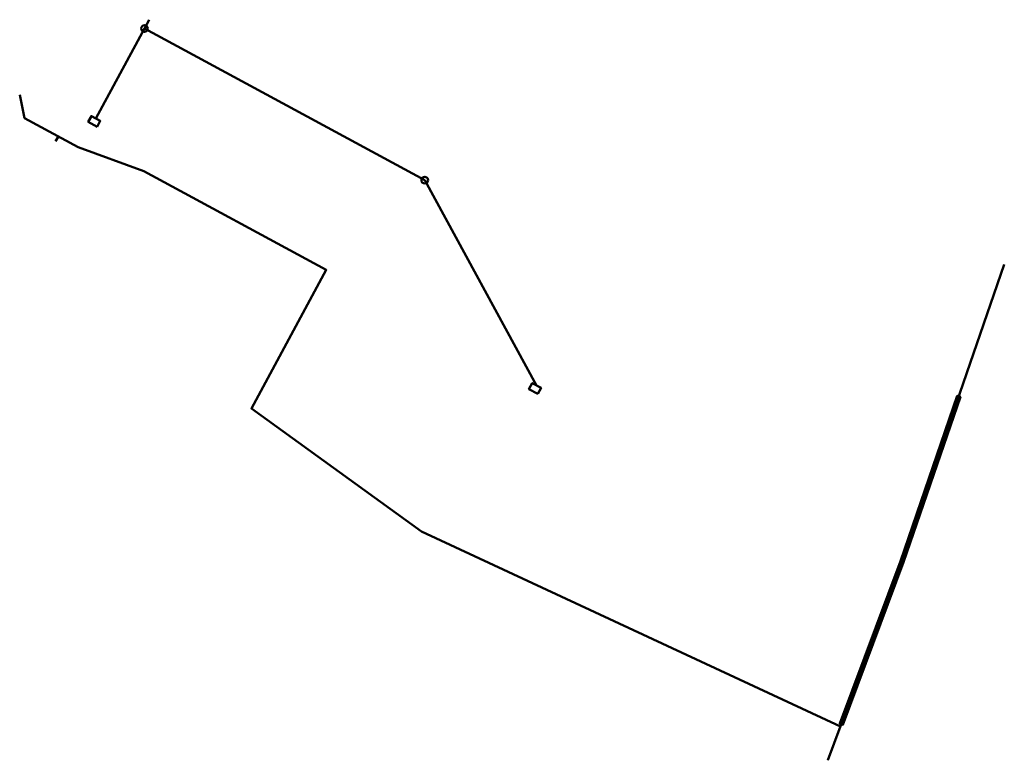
# Model space of a CAD drawing. Header units: metres. Extents: x 8377335.8 to 8377394.5, y 5529482.4 to 5529526.5.
import ezdxf

# ---------------------------------------------------------------- set-up
doc = ezdxf.new("R2010")
doc.units = ezdxf.units.M
doc.header["$MEASUREMENT"] = 0
doc.linetypes.add('2.0_2.0', pattern=[4, 2, -2])
doc.layers.add('!przekroje', color=2, linetype='CONTINUOUS')
doc.layers.add('1', color=6, linetype='CONTINUOUS', lineweight=50)

msp = doc.modelspace()

# ---------------------------------------------------------------- linework, layer by layer
at = {"layer": '!przekroje', "color": 2, "lineweight": 50}
msp.add_line((8377337.928, 5529519.305), (8377338.106, 5529519.585), dxfattribs=at)
at = {"layer": '!przekroje', "color": 194, "linetype": '2.0_2.0', "lineweight": 20, "ltscale": 0.5}
msp.add_line((8377337.928, 5529519.305), (8377338.106, 5529519.585), dxfattribs=at)
at = {"layer": '!przekroje', "color": 2, "lineweight": 50}
for points in [[(8377335.79, 5529522.063), (8377336.084, 5529520.678), (8377339.274, 5529518.953), (8377343.204, 5529517.511), (8377354.08, 5529511.631), (8377349.616, 5529503.373), (8377359.756, 5529496.044), (8377384.752, 5529484.418)], [(8377394.525, 5529511.952), (8377388.421, 5529494.239), (8377383.996, 5529482.394)], [(8377388.515, 5529494.205), (8377384.894, 5529484.511), (8377384.706, 5529484.581), (8377388.327, 5529494.273), (8377391.721, 5529504.124), (8377391.91, 5529504.059), (8377388.515, 5529494.205)]]:
    msp.add_lwpolyline(points, dxfattribs=at)
at = {"layer": '!przekroje', "color": 194, "linetype": '2.0_2.0', "lineweight": 20, "ltscale": 0.5}
for points in [[(8377335.79, 5529522.063), (8377336.084, 5529520.678), (8377339.274, 5529518.953), (8377343.204, 5529517.511), (8377354.08, 5529511.631), (8377349.616, 5529503.373), (8377359.756, 5529496.044), (8377384.752, 5529484.418)], [(8377394.525, 5529511.952), (8377388.421, 5529494.239), (8377383.996, 5529482.394)], [(8377388.515, 5529494.205), (8377384.894, 5529484.511), (8377384.706, 5529484.581), (8377388.327, 5529494.273), (8377391.721, 5529504.124), (8377391.91, 5529504.059), (8377388.515, 5529494.205)]]:
    msp.add_lwpolyline(points, dxfattribs=at)
at = {"layer": '1', "linetype": 'ByBlock'}
for p, q in [((8377343.235, 5529526.02), (8377343.52, 5529526.548)), ((8377340.335, 5529520.655), (8377343.235, 5529526.02)), ((8377359.949, 5529516.984), (8377343.235, 5529526.02)), ((8377366.627, 5529504.736), (8377359.949, 5529516.984))]:
    msp.add_line(p, q, dxfattribs=at)
for points in [[(8377340.405, 5529520.16), (8377340.598, 5529520.51), (8377340.072, 5529520.799), (8377339.879, 5529520.449)], [(8377366.697, 5529504.241), (8377366.89, 5529504.591), (8377366.364, 5529504.881), (8377366.171, 5529504.53)]]:
    msp.add_lwpolyline(points, close=True, dxfattribs=at)
for centre in [(8377343.235, 5529526.02), (8377359.949, 5529516.984)]:
    msp.add_circle(centre, 0.2, dxfattribs=at)

doc.saveas('drawing.dxf')
